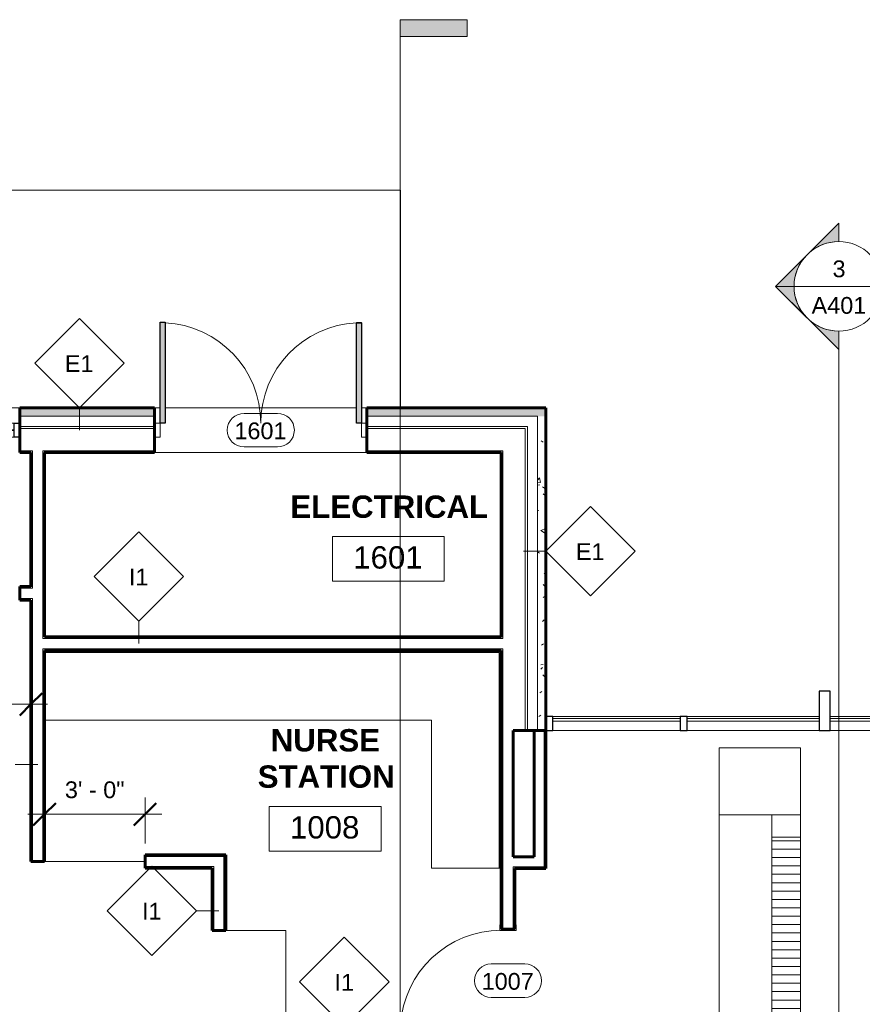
# Model space of a CAD drawing. Header units: inches. Extents: x -1969 to 2015, y -1363 to 1657.
# Tile 26 of 32: x 357 to 659, y 107 to 459. Entities that reach past the tile are written whole.
import ezdxf

# ---------------------------------------------------------------- set-up
doc = ezdxf.new("R2010")
doc.units = ezdxf.units.IN
doc.header["$MEASUREMENT"] = 0
for name, color, linetype, lineweight in [('A-ANNO-DIMS', 211, 'Continuous', 9), ('A-ANNO-DIMS-64', 211, 'Continuous', 9), ('A-AREA', 32, 'Continuous', 9), ('A-AREA-IDEN', 2, 'Continuous', 9), ('A-DETL-GENF', 92, 'Continuous', 9), ('A-DOOR', 31, 'Continuous', 18), ('A-DOOR-FRAM', 31, 'Continuous', 30), ('A-DOOR-IDEN', 31, 'Continuous', 9), ('A-GLAZ-CURT', 52, 'Continuous', 9), ('A-GLAZ-CWMG', 51, 'Continuous', 9), ('A-WALL', 113, 'Continuous', 18), ('A-WALL-IDEN', 211, 'Continuous', 9), ('A-WALL-PATT', 111, 'Continuous', 60), ('G-ANNO-SYMB', 111, 'Continuous', 9), ('I-WALL', 2, 'Continuous', 18), ('Q-CASE', 31, 'Continuous', 9), ('S-FNDN', 32, 'Continuous', 18)]:
    doc.layers.add(name, color=color, linetype=linetype, lineweight=lineweight)
doc.styles.add('Arial', font='arial.ttf', dxfattribs={"height": 6})
doc.styles.add('Arial_1', font='arial.ttf', dxfattribs={"height": 8})
doc.styles.add('Arial_B', font='arialbd.ttf', dxfattribs={"height": 8})
doc.dimstyles.new('Linear_-_3_32__Arial', dxfattribs={"dimscale": 12, "dimtxt": 6.121556, "dimasz": 0.666667, "dimexe": 0.5, "dimexo": 0.333333, "dimgap": 0.333333, "dimtad": 1, "dimdec": 3, "dimrnd": 0.125, "dimzin": 3, "dimdsep": 46, "dimlunit": 4, "dimtxsty": 'Arial', "dimblk1": 'OBLIQUE', "dimblk2": 'OBLIQUE', "dimsah": 1, "dimcen": 0.09, "dimdle": 0.5, "dimazin": 0, "dimtfac": 1, "dimtdec": 4, "dimtix": 1, "dimtmove": 0, "dimatfit": 3, "dimfxl": 1, "dimtvp": 1, "dimtfill": 1, "dimfrac": 2, "dimtolj": 1, "dimtzin": 0, "dimarcsym": 2})
pattern_1 = [(50, (0, 0), (18.36206, -1.60683), [1.92, -21.12]), (355, (0, 0), (-3.55226, 19.2559), [1.536, -16.896]), (100.451, (1.53, -0.134), (14.8102, 17.6493), [1.632, -17.949]), (46.184, (0, 5.12), (27.32125, -4.2376), [2.88, -31.68]), (96.636, (2.277, 4.767), (23.9275, 24.9372), [2.448, -26.924]), (351.184, (0, 5.12), (23.9276, 24.9374), [2.304, -25.344]), (21, (2.56, 3.84), (15.2808, -10.30746), [1.92, -21.12]), (326, (2.56, 3.84), (6.22856, 18.56374), [1.536, -16.896]), (71.451, (3.833, 2.981), (21.50985, 8.2563), [1.632, -17.949]), (37.5, (0, 0), (0.311095, 8.522537), [0.845, -15.846, 0.845, -16.307, -16.96]), (37.5, (0, 0), (0.311095, 8.522537), [-33.843, 0.845, -16.115]), (7.5, (0, 0), (6.73464, 10.09743), [0.845, -8.934, 0.845, -15.462, -6.464]), (7.5, (0, 0), (6.73464, 10.09743), [-26.086, 0.845, -5.619]), (327.5, (-5.709, 0), (13.66611, -0.57719), [0.845, -5.555, 0.845, -19.123, -26.496]), (327.5, (-5.709, 0), (13.66611, -0.57719), [-26.368, 0.845, -25.651]), (317.5, (-8.269, 0), (14.92985, 2.56286), [0.845, -7.475, 0.845, -12.416, -18.816]), (317.5, (-8.269, 0), (14.92985, 2.56286), [-21.581, 0.845, -17.971])]
pattern_2 = [(0, (0, 0), (20.48, 5.12), [0.845, -14.515, 0.845, -14.515, -81.92]), (0, (0, 0), (20.48, 5.12), [-30.72, 0.845, -29.875, 0.845, -14.515, -35.84]), (0, (0, 0), (20.48, 5.12), [-76.8, 0.845, -9.395, 0.845, -24.755]), (120, (7.68, 2.56), (-14.67405, 15.1762), [0.845, -14.515, 0.845, -14.515, -81.92]), (120, (7.68, 2.56), (-14.67405, 15.1762), [-30.72, 0.845, -29.875, 0.845, -14.515, -35.84]), (120, (7.68, 2.56), (-14.67405, 15.1762), [-76.8, 0.845, -9.395, 0.845, -24.755]), (240, (10.24, 12.8), (-5.80595, -20.2962), [0.845, -14.515, 0.845, -14.515, -81.92]), (240, (10.24, 12.8), (-5.80595, -20.2962), [-30.72, 0.845, -29.875, 0.845, -14.515, -35.84]), (240, (10.24, 12.8), (-5.80595, -20.2962), [-76.8, 0.845, -9.395, 0.845, -24.755])]

# ---------------------------------------------------------------- blocks, each defined once
blk = doc.blocks.new('Single-Flush-w-Metal-Frame - 36_ x 84_-597284-GROUND FLOOR')
at = {"layer": 'A-DOOR'}
for p, q in [((-20, 2.94), (-18, 2.94)), ((-20, 2.44), (-20, 2.94)), ((-18.5, 2.44), (-20, 2.44)), ((-18.5, -2.44), (-18.5, 2.44)), ((-18, 2.94), (-18, -2.94)), ((18, -2.94), (18, 2.94)), ((18, 2.94), (20, 2.94)), ((18.5, 2.44), (18.5, -2.44)), ((20, 2.44), (18.5, 2.44)), ((20, 2.94), (20, 2.44)), ((-20, -2.44), (-18.5, -2.44)), ((-20, -2.94), (-20, -2.44)), ((-18, -2.94), (-20, -2.94)), ((20, -2.94), (18, -2.94)), ((18.5, -2.44), (20, -2.44)), ((20, -2.44), (20, -2.94))]:
    blk.add_line(p, q, dxfattribs=at)
at = {"layer": 'A-DOOR', "lineweight": 30}
for p, q in [((16, -2.44), (16, -38.45)), ((18, -2.44), (16, -2.44)), ((18, -2.44), (18, -38.45)), ((18, -38.45), (16, -38.45))]:
    blk.add_line(p, q, dxfattribs=at)
at = {"layer": 'A-DOOR', "lineweight": 9}
blk.add_arc((18, -2.44), 36.07, 180, 266.8211, dxfattribs=at)
blk = doc.blocks.new('Door Single w Side Light - 36_x84_-440171-GROUND FLOOR')
at = {"layer": 'A-DETL-GENF'}
for p, q in [((16.25, -2.5), (18, -2.5)), ((16.25, -38.5), (16.25, -2.5)), ((18, -2.5), (18, -38.5)), ((18, -38.5), (16.25, -38.5))]:
    blk.add_line(p, q, dxfattribs=at)
at = {"layer": 'A-DOOR'}
for p, q in [((-32, -0.125), (-32, 0.125)), ((-32, 0.125), (-20, 0.125)), ((-20, 0.125), (-20, -0.125)), ((-20, -0.125), (-32, -0.125))]:
    blk.add_line(p, q, dxfattribs=at)
at = {"layer": 'A-DOOR', "lineweight": 9}
blk.add_arc((18, -2.5), 36, 180, 267.21369, dxfattribs=at)
at = {"layer": 'A-DOOR-FRAM'}
for p, q in [((-34, -2.5), (-34, 2.5)), ((-34, 2.5), (-32, 2.5)), ((-32, 2.5), (-32, -2.5)), ((-20, -2.5), (-20, 2.5)), ((-20, 2.5), (-18, 2.5)), ((-18, 2.5), (-18, -2.5)), ((18, -2.5), (18, 2.5)), ((18, 2.5), (20, 2.5)), ((20, 2.5), (20, -2.5)), ((-32, -2.5), (-34, -2.5)), ((-18, -2.5), (-20, -2.5)), ((20, -2.5), (18, -2.5))]:
    blk.add_line(p, q, dxfattribs=at)
at = {"layer": 'A-DOOR-FRAM', "lineweight": 9}
for p, q in [((-20, 2.5), (-32, 2.5)), ((-32, -2.5), (-20, -2.5))]:
    blk.add_line(p, q, dxfattribs=at)
blk = doc.blocks.new('DoubleDoor-w-Frame - 36_x36_x84_ - Flush-764678-GROUND FLOOR')
at = {"layer": 'A-DETL-GENF', "lineweight": 18}
for points in [[(-34.25, 2.5), (-34.25, 38.5), (-36, 38.5), (-36, 2.5)], [(36, 2.5), (36, 38.5), (34.25, 38.5), (34.25, 2.5)]]:
    blk.add_hatch(color=256, dxfattribs=at).paths.add_polyline_path(points)
at = {"layer": 'A-DETL-GENF'}
for p, q in [((-36, 38.5), (-34.25, 38.5)), ((-36, 2.5), (-36, 38.5)), ((-36, 38.5), (-36, 2.5)), ((-34.25, 38.5), (-36, 38.5)), ((-34.25, 38.5), (-34.25, 2.5)), ((-34.25, 2.5), (-34.25, 38.5)), ((36, 38.5), (34.25, 38.5)), ((34.25, 38.5), (34.25, 2.5)), ((34.25, 38.5), (34.25, 2.5)), ((36, 38.5), (34.25, 38.5)), ((36, 2.5), (36, 38.5)), ((36, 2.5), (36, 38.5)), ((-34.25, 2.5), (-36, 2.5)), ((-36, 2.5), (-34.25, 2.5)), ((34.25, 2.5), (36, 2.5)), ((34.25, 2.5), (36, 2.5))]:
    blk.add_line(p, q, dxfattribs=at)
at = {"layer": 'A-DOOR', "lineweight": 30}
for p, q in [((-36, 2.5), (-36, 38.69)), ((-36, 38.69), (-34.25, 38.69)), ((-34.25, 38.69), (-34.25, 2.5)), ((34.25, 2.5), (34.25, 38.46)), ((34.25, 38.46), (36, 38.46)), ((36, 38.46), (36, 2.5)), ((-34.25, 2.5), (-36, 2.5)), ((36, 2.5), (34.25, 2.5))]:
    blk.add_line(p, q, dxfattribs=at)
at = {"layer": 'A-DOOR'}
for p, q in [((-36, 2.5), (-38, 2.5)), ((-38, 2.5), (-38, -2.5)), ((-36, -2.5), (-36, 2.5)), ((38, 2.5), (36, 2.5)), ((36, 2.5), (36, -2.5)), ((38, -2.5), (38, 2.5)), ((-38, -2.5), (-36, -2.5)), ((36, -2.5), (38, -2.5))]:
    blk.add_line(p, q, dxfattribs=at)
for centre, start, end in [((-36, 2.5), 360, 87.2137), ((36, 2.5), 92.7863, 180)]:
    blk.add_arc(centre, 36, start, end, dxfattribs=at)
blk = doc.blocks.new('Counter Top-L Shaped - 24_ Depth-445048-GROUND FLOOR')
at = {"layer": 'Q-CASE'}
for p, q in [((30.74, -25), (30.74, 0)), ((-46.51, -163.5), (-46.51, -0.75)), ((-46.51, -0.75), (30.74, -0.75)), ((-22.26, -163.5), (-22.26, -25)), ((-22.26, -25), (30.74, -25))]:
    blk.add_line(p, q, dxfattribs=at)
blk = doc.blocks.new('System Panel - Glazed-540335-GROUND FLOOR')
at = {"layer": 'A-GLAZ-CURT', "lineweight": 18}
for p, q in [((22.75, 1.75), (-22.75, 1.75)), ((-22.75, 1.75), (-22.75, 0.75)), ((-22.75, 0.75), (22.75, 0.75)), ((22.75, 0.75), (22.75, 1.75))]:
    blk.add_line(p, q, dxfattribs=at)
blk = doc.blocks.new('System Panel - Glazed-540150-GROUND FLOOR')
at = {"layer": 'A-GLAZ-CURT', "lineweight": 18}
for p, q in [((23.625, 1.75), (-23.625, 1.75)), ((-23.625, 1.75), (-23.625, 0.75)), ((-23.625, 0.75), (23.625, 0.75)), ((23.625, 0.75), (23.625, 1.75))]:
    blk.add_line(p, q, dxfattribs=at)
blk = doc.blocks.new('Rectangular Mullion - 2_5_ x 5_ rectangular-540332-GROUND FLOOR')
at = {"layer": 'A-GLAZ-CWMG'}
for p, q in [((593.54, 209.66), (548.04, 209.66)), ((593.54, 204.66), (548.04, 204.66))]:
    blk.add_line(p, q, dxfattribs=at)
blk = doc.blocks.new('Rectangular Mullion - 2_5_ x 5_ rectangular-540205-GROUND FLOOR')
at = {"layer": 'A-GLAZ-CWMG'}
for p, q in [((540.54, -297.84), (540.54, -345.09)), ((545.54, -297.84), (545.54, -345.09))]:
    blk.add_line(p, q, dxfattribs=at)
blk = doc.blocks.new('Rectangular Mullion - 2_5_ x 5_ rectangular-540256-GROUND FLOOR')
at = {"layer": 'A-GLAZ-CWMG'}
for p, q in [((694.54, 209.66), (647.29, 209.66)), ((694.54, 204.66), (647.29, 204.66))]:
    blk.add_line(p, q, dxfattribs=at)
blk = doc.blocks.new('Rectangular Mullion - 2_5_ x 5_ rectangular-530517-GROUND FLOOR')
at = {"layer": 'A-GLAZ-CWMG', "lineweight": 30}
for p, q in [((0, 2.5), (-2.5, 2.5)), ((-2.5, 2.5), (-2.5, -2.5)), ((0, -2.5), (0, 2.5)), ((-2.5, -2.5), (0, -2.5))]:
    blk.add_line(p, q, dxfattribs=at)
blk = doc.blocks.new('Rectangular Mullion - 2_5_ x 5_ rectangular-538496-GROUND FLOOR')
at = {"layer": 'A-GLAZ-CWMG', "lineweight": 30}
for p, q in [((-1.25, 2.5), (1.25, 2.5)), ((-1.25, -2.5), (-1.25, 2.5)), ((1.25, 2.5), (1.25, -2.5)), ((1.25, -2.5), (-1.25, -2.5))]:
    blk.add_line(p, q, dxfattribs=at)
blk = doc.blocks.new('Rectangular Mullion - 4_ x 14_ rectangular-540206-GROUND FLOOR')
at = {"layer": 'A-GLAZ-CWMG', "lineweight": 30}
for p, q in [((-2, 2.5), (2, 2.5)), ((-2, -11.5), (-2, 2.5)), ((2, 2.5), (2, -11.5)), ((2, -11.5), (-2, -11.5))]:
    blk.add_line(p, q, dxfattribs=at)
blk = doc.blocks.new('Reception Counter - 24_ Depth-563696-GROUND FLOOR')
at = {"layer": 'Q-CASE'}
h = blk.add_hatch(dxfattribs=at)
h.set_pattern_fill('FP_14', color=256, style=0, pattern_type=2)
h.set_pattern_definition([(0, (-47.262, -69.125), (0, 3), [])])
h.paths.add_polyline_path([(-51.26, 0), (-51.26, -138.25), (-41.01, -138.25), (-41.01, 0)])
for p, q in [((-51.26, -138.25), (-51.26, 0)), ((-41.01, -146.25), (-41.01, 0)), ((-41.01, -138.25), (-41.01, 0)), ((29.74, -25), (29.74, 0)), ((-22.26, -170.25), (-22.26, -25)), ((-22.26, -25), (29.74, -25)), ((-51.26, -138.25), (-51.26, -170.25)), ((-41.01, -138.25), (-51.26, -138.25)), ((-22.26, -146.25), (-51.26, -146.25)), ((-51.26, -170.25), (-22.26, -170.25))]:
    blk.add_line(p, q, dxfattribs=at)
blk = doc.blocks.new('Room Tag - Room Tag-84095-GROUND FLOOR')
at = {"layer": 'A-AREA-IDEN'}
for p, q in [((-0.3125, -0.0625), (-0.3125, -0.3125)), ((-0.3125, -0.0625), (0.3125, -0.0625)), ((0.3125, -0.0625), (0.3125, -0.3125)), ((-0.3125, -0.3125), (0.3125, -0.3125))]:
    blk.add_line(p, q, dxfattribs=at)
blk = doc.blocks.new('DIMBLOCK18-GROUND FLOOR')
at = {"layer": 'A-ANNO-DIMS-64', "lineweight": 50}
for p, q in [((301.16, 214.02), (305.16, 218.02)), ((361.16, 214.02), (365.16, 218.02)), ((301.16, 214.02), (297.16, 210.02)), ((361.16, 214.02), (357.16, 210.02))]:
    blk.add_line(p, q, dxfattribs=at)
at = {"layer": 'A-ANNO-DIMS-64'}
for p, q in [((301.16, 215.68), (301.16, 208.02)), ((301.16, 214.02), (301.16, 215.68)), ((361.16, 215.68), (361.16, 208.02)), ((361.16, 214.02), (361.16, 215.68)), ((295.16, 214.02), (367.16, 214.02))]:
    blk.add_line(p, q, dxfattribs=at)
at = {"layer": 'A-ANNO-DIMS-64', "color": 0, "insert": (320.47, 225.81), "char_height": 6, "width": 25.654, "attachment_point": 1, "line_spacing_factor": 0.941778, "style": 'Arial', "bg_fill": 3, "box_fill_scale": 1.25, "bg_fill_color": 256, "bg_fill_true_color": 13158600, "bg_fill_transparency": 0}
blk.add_mtext('5\' - 0"', dxfattribs=at)
blk = doc.blocks.new('_Oblique')
at = {"color": 0, "linetype": 'ByBlock', "lineweight": -2}
blk.add_line((-0.5, -0.5), (0.5, 0.5), dxfattribs=at)
blk = doc.blocks.new('DIMBLOCK19-GROUND FLOOR')
at = {"layer": 'A-ANNO-DIMS-64'}
for p, q in [((402.04, 164.16), (402.04, 180.62)), ((360.04, 174.62), (408.04, 174.62)), ((366.04, 176.27), (366.04, 168.62)), ((366.04, 174.62), (366.04, 176.27)), ((402.04, 174.62), (402.04, 164.16))]:
    blk.add_line(p, q, dxfattribs=at)
at = {"layer": 'A-ANNO-DIMS-64', "lineweight": 50}
for p, q in [((366.04, 174.62), (370.04, 178.62)), ((402.04, 174.62), (406.04, 178.62)), ((366.04, 174.62), (362.04, 170.62)), ((402.04, 174.62), (398.04, 170.62))]:
    blk.add_line(p, q, dxfattribs=at)
at = {"layer": 'A-ANNO-DIMS-64', "color": 0, "insert": (373.35, 186.41), "char_height": 6, "width": 25.654, "attachment_point": 1, "line_spacing_factor": 0.941778, "style": 'Arial', "bg_fill": 3, "box_fill_scale": 1.25, "bg_fill_color": 256, "bg_fill_true_color": 13158600, "bg_fill_transparency": 0}
blk.add_mtext('3\' - 0"', dxfattribs=at)
blk = doc.blocks.new('Section - Section Head - Filled-22785-GROUND FLOOR')
at = {"layer": 'G-ANNO-SYMB'}
h = blk.add_hatch(color=256, dxfattribs=at)
edge = h.paths.add_edge_path()
edge.add_line((-0.4268, 0.1768), (-0.25, 0.3536))
edge.add_line((-0.25, 0.3536), (-0.25, 0.25))
edge.add_arc((-0.25, 0), 0.25, 90, 135)
h = blk.add_hatch(color=256, dxfattribs=at)
edge = h.paths.add_edge_path()
edge.add_arc((-0.25, 0), 0.25, 45, 90)
edge.add_line((-0.25, 0.25), (-0.25, 0.3536))
edge.add_line((-0.25, 0.3536), (-0.0732, 0.1768))
h = blk.add_hatch(color=256, dxfattribs=at)
edge = h.paths.add_edge_path()
edge.add_arc((-0.25, 0), 0.2503, 137.9216, 180)
edge.add_line((-0.5003, 0), (-0.6036, 0))
edge.add_line((-0.6036, 0), (-0.4358, 0.1678))
h = blk.add_hatch(color=256, dxfattribs=at)
edge = h.paths.add_edge_path()
edge.add_line((-0.0642, 0.1678), (0.1036, 0))
edge.add_line((0.1036, 0), (0.0003, 0))
edge.add_arc((-0.25, 0), 0.2503, 0, 42.0784)
for p, q in [((-0.25, 0.3536), (-0.6036, 0)), ((-0.25, 0.3536), (-0.4268, 0.1768)), ((-0.25, 0.3536), (0.1036, 0)), ((-0.25, 0.25), (-0.25, 0.3536)), ((-0.0732, 0.1768), (-0.25, 0.3536)), ((-0.25, 0.3536), (-0.25, 0.25)), ((-0.4358, 0.1678), (-0.6036, 0)), ((0.1036, 0), (-0.0642, 0.1678)), ((-0.6036, 0), (-0.5003, 0)), ((0.0003, 0), (0.1036, 0)), ((-0.5, 0), (-0.6036, 0)), ((0, 0), (0.1036, 0))]:
    blk.add_line(p, q, dxfattribs=at)
for radius, start, end in [(0.25, 360, 180), (0.25, 90, 135), (0.25, 45, 90), (0.2503, 137.9216, 180), (0.2503, 0, 42.0784), (0.25, 180, 360)]:
    blk.add_arc((-0.25, 0), radius, start, end, dxfattribs=at)
blk = doc.blocks.new('Section - 3_32_ x 3_8_-54337-GROUND FLOOR')
at = {"layer": 'G-ANNO-SYMB'}
blk.add_hatch(color=256, dxfattribs=at).paths.add_polyline_path([(0, 0.375), (0, 0), (-0.09375, 0), (-0.09375, 0.375)])
for p, q in [((0, 0.375), (-0.09375, 0.375)), ((-0.09375, 0.375), (-0.09375, 0)), ((0, 0), (0, 0.375)), ((-0.09375, 0), (0, 0))]:
    blk.add_line(p, q, dxfattribs=at)
blk = doc.blocks.new('Door Tag - Door Tag-41184-GROUND FLOOR')
at = {"layer": 'A-DOOR-IDEN'}
for p, q in [((-0.09375, 0.09375), (0.09375, 0.09375)), ((-0.09375, -0.09375), (0.09375, -0.09375))]:
    blk.add_line(p, q, dxfattribs=at)
for centre, start, end in [((-0.09375, 0), 90, 270), ((0.09375, 0), 270, 90)]:
    blk.add_arc(centre, 0.09375, start, end, dxfattribs=at)
blk = doc.blocks.new('Wall Tag - 1_2_-62628-GROUND FLOOR')
at = {"layer": 'A-WALL-IDEN'}
for p, q in [((-0.25, 0), (0, 0.25)), ((0, 0.25), (0.25, 0)), ((-0.25, 0), (0, -0.25)), ((0, -0.25), (0.25, 0))]:
    blk.add_line(p, q, dxfattribs=at)

msp = doc.modelspace()

# ---------------------------------------------------------------- hatches: boundary and pattern name
at = {"layer": 'A-WALL-PATT', "lineweight": 9}
h = msp.add_hatch(dxfattribs=at)
h.set_pattern_fill('FP_2', color=256, style=0, pattern_type=2)
h.set_pattern_definition(pattern_1)
h.paths.add_polyline_path([(405.4751, 317.1642), (405.4751, 320.1642), (357.1626, 320.1642), (357.1626, 317.1642), (365.7278, 317.1642)])
h.paths.add_polyline_path([(545.5376, 317.1642), (545.5376, 320.1642), (481.4751, 320.1642), (481.4751, 317.1642), (542.5376, 317.1642)])
h.paths.add_polyline_path([(303.1626, 317.1642), (303.1626, 320.1642), (-290.5874, 320.1642), (-290.5874, 317.1642), (297.2528, 317.1642)])
h = msp.add_hatch(dxfattribs=at)
h.set_pattern_fill('FP_2', color=256, style=0, pattern_type=2)
h.set_pattern_definition(pattern_1)
h.paths.add_polyline_path([(545.5376, 204.6642), (545.5376, 317.1642), (542.5376, 317.1642), (542.5376, 204.6642)])
h = msp.add_hatch(dxfattribs=at)
h.set_pattern_fill('FP_1', color=256, style=0, pattern_type=2)
h.set_pattern_definition(pattern_2)
h.paths.add_polyline_path([(361.1626, 304.1642), (361.7876, 304.1642), (361.7876, 304.7892), (357.1626, 304.7892), (357.1626, 304.1642)])
h.paths.add_polyline_path([(296.2876, 304.1642), (296.9126, 304.1642), (296.9126, 304.7892), (206.2876, 304.7892), (206.2876, 304.1642), (272.2876, 304.1642)])
h.paths.add_polyline_path([(301.1626, 304.1642), (303.1626, 304.1642), (303.1626, 304.7892), (301.1626, 304.7892)])
h.paths.add_polyline_path([(481.4751, 304.1642), (530.1626, 304.1642), (530.1626, 304.7892), (481.4751, 304.7892)])
h.paths.add_polyline_path([(405.4751, 304.1642), (405.4751, 304.7892), (366.0376, 304.7892), (366.0376, 304.1642)])
h.paths.add_polyline_path([(77.1626, 304.1642), (77.1626, 304.7892), (-43.4624, 304.7892), (-43.4624, 304.1642), (76.5376, 304.1642)])
h.paths.add_polyline_path([(201.4126, 304.1642), (202.0376, 304.1642), (202.0376, 304.7892), (81.4126, 304.7892), (81.4126, 304.1642), (160.3028, 304.1642)])
h.paths.add_polyline_path([(-47.7124, 304.1642), (-47.7124, 304.7892), (-168.3374, 304.7892), (-168.3374, 304.1642), (-48.3374, 304.1642)])
h.paths.add_polyline_path([(-173.2124, 304.1642), (-172.5874, 304.1642), (-172.5874, 304.7892), (-294.7124, 304.7892), (-294.7124, 304.1642), (-250.5472, 304.1642)])
h = msp.add_hatch(dxfattribs=at)
h.set_pattern_fill('FP_1', color=256, style=0, pattern_type=2)
h.set_pattern_definition(pattern_2)
h.paths.add_polyline_path([(361.7876, 157.7267), (361.7876, 251.9142), (361.1626, 251.9142), (361.1626, 157.7267)])
h.paths.add_polyline_path([(361.1626, 256.1642), (361.7876, 256.1642), (361.7876, 304.1642), (361.1626, 304.1642), (361.1626, 302.9008)])
h = msp.add_hatch(dxfattribs=at)
h.set_pattern_fill('FP_1', color=256, style=0, pattern_type=2)
h.set_pattern_definition(pattern_2)
h.paths.add_polyline_path([(365.7278, 157.7267), (366.0376, 157.7267), (366.0376, 233.9142), (365.4126, 233.9142), (365.4126, 157.7267)])
h.paths.add_polyline_path([(366.0376, 237.5392), (366.0376, 304.7892), (365.4126, 304.7892), (365.4126, 237.5392), (365.7278, 237.5392)])
h = msp.add_hatch(dxfattribs=at)
h.set_pattern_fill('FP_1', color=256, style=0, pattern_type=2)
h.set_pattern_definition(pattern_2)
h.paths.add_polyline_path([(530.1626, 204.6642), (530.1626, 233.9142), (529.5376, 233.9142), (529.5376, 204.6642)])
h.paths.add_polyline_path([(530.1626, 238.1642), (530.1626, 304.1642), (529.5376, 304.1642), (529.5376, 238.1642)])
h = msp.add_hatch(dxfattribs=at)
h.set_pattern_fill('FP_1', color=256, style=0, pattern_type=2)
h.set_pattern_definition(pattern_2)
h.paths.add_polyline_path([(301.1626, 251.2892), (303.1626, 251.2892), (303.1626, 251.9142), (301.1626, 251.9142)])
h.paths.add_polyline_path([(361.1626, 251.2892), (361.1626, 251.9142), (357.1626, 251.9142), (357.1626, 251.2892)])
h = msp.add_hatch(dxfattribs=at)
h.set_pattern_fill('FP_1', color=256, style=0, pattern_type=2)
h.set_pattern_definition(pattern_2)
h.paths.add_polyline_path([(530.1626, 237.5392), (530.1626, 238.1642), (366.0376, 238.1642), (366.0376, 237.5392), (529.5376, 237.5392)])
h = msp.add_hatch(dxfattribs=at)
h.set_pattern_fill('FP_1', color=256, style=0, pattern_type=2)
h.set_pattern_definition(pattern_2)
h.paths.add_polyline_path([(366.0376, 233.2892), (529.5376, 233.2892), (529.5376, 233.9142), (366.0376, 233.9142)])
h = msp.add_hatch(dxfattribs=at)
h.set_pattern_fill('FP_1', color=256, style=0, pattern_type=2)
h.set_pattern_definition(pattern_2)
h.paths.add_polyline_path([(530.1626, 155.7892), (530.1626, 204.6642), (529.5376, 204.6642), (529.5376, 155.7892)])
h = msp.add_hatch(dxfattribs=at)
h.set_pattern_fill('FP_1', color=256, style=0, pattern_type=2)
h.set_pattern_definition(pattern_2)
h.paths.add_polyline_path([(430.9126, 159.5392), (430.9126, 160.1642), (402.0376, 160.1642), (402.0376, 159.5392), (430.2876, 159.5392)])
h = msp.add_hatch(dxfattribs=at)
h.set_pattern_fill('FP_1', color=256, style=0, pattern_type=2)
h.set_pattern_definition(pattern_2)
h.paths.add_polyline_path([(430.9126, 133.0392), (430.9126, 159.5392), (430.2876, 159.5392), (430.2876, 133.0392)])

# ---------------------------------------------------------------- linework, layer by layer
at = {"layer": 'A-AREA'}
for p, q in [((402.0376, 157.7267), (366.0376, 157.7267)), ((430.9126, 133.0392), (452.4751, 133.0392)), ((452.4751, 133.0392), (452.4751, 93.0392))]:
    msp.add_line(p, q, dxfattribs=at)
at = {"layer": 'A-WALL', "lineweight": 60}
for p, q in [((405.4751, 320.1642), (357.1626, 320.1642)), ((357.1626, 320.1642), (357.1626, 304.1642)), ((405.4751, 304.1642), (405.4751, 320.1642)), ((545.5376, 320.1642), (481.4751, 320.1642)), ((481.4751, 320.1642), (481.4751, 304.1642)), ((545.5376, 204.6642), (545.5376, 320.1642)), ((357.1626, 304.1642), (361.1626, 304.1642)), ((366.0376, 304.1642), (405.4751, 304.1642)), ((481.4751, 304.1642), (529.5376, 304.1642)), ((529.5376, 304.1642), (529.5376, 238.1642)), ((529.5376, 233.2892), (529.5376, 204.6642)), ((533.7876, 204.6642), (541.2876, 204.6642))]:
    msp.add_line(p, q, dxfattribs=at)
at = {"layer": 'A-WALL'}
for p, q in [((357.1626, 317.1642), (405.4751, 317.1642)), ((481.4751, 317.1642), (542.5376, 317.1642)), ((542.5376, 317.1642), (542.5376, 204.6642)), ((357.1626, 313.5392), (405.4751, 313.5392)), ((357.1626, 312.7892), (405.4751, 312.7892)), ((481.4751, 313.5392), (538.9126, 313.5392)), ((481.4751, 312.7892), (538.1626, 312.7892)), ((538.1626, 312.7892), (538.1626, 204.6642)), ((538.9126, 313.5392), (538.9126, 204.6642)), ((357.1626, 304.7892), (361.7876, 304.7892)), ((361.7876, 304.7892), (361.7876, 255.5392)), ((365.4126, 304.7892), (405.4751, 304.7892)), ((365.4126, 237.5392), (365.4126, 304.7892)), ((366.0376, 304.1642), (366.0376, 304.7892)), ((481.4751, 304.1642), (405.4751, 304.1642)), ((481.4751, 304.7892), (530.1626, 304.7892)), ((530.1626, 304.7892), (530.1626, 237.5392)), ((361.7876, 255.5392), (357.1626, 255.5392)), ((361.7876, 256.1642), (361.1626, 256.1642)), ((361.7876, 251.9142), (357.1626, 251.9142)), ((361.7876, 157.7267), (361.7876, 251.9142)), ((530.1626, 237.5392), (365.4126, 237.5392)), ((529.5376, 238.1642), (530.1626, 238.1642)), ((365.4126, 157.7267), (365.4126, 233.9142)), ((530.1626, 233.9142), (365.4126, 233.9142)), ((530.1626, 233.9142), (530.1626, 133.5392)), ((544.9126, 155.7892), (544.9126, 204.6642)), ((430.2876, 159.5392), (402.0376, 159.5392)), ((430.2876, 159.5392), (430.2876, 133.0392)), ((426.6626, 155.9142), (402.0376, 155.9142)), ((426.6626, 155.9142), (426.6626, 133.0392)), ((529.5376, 155.7892), (530.1626, 155.7892)), ((530.1626, 155.1642), (529.5376, 155.1642)), ((533.7876, 155.7892), (533.7876, 133.5392)), ((533.7876, 155.7892), (544.9126, 155.7892)), ((534.4126, 155.1642), (534.4126, 155.7892))]:
    msp.add_line(p, q, dxfattribs=at)
at = {"layer": 'A-WALL-IDEN'}
for p, q in [((378.5808, 312.1642), (378.5808, 320.1642)), ((537.5376, 268.8467), (545.5376, 268.8467)), ((399.7672, 235.7267), (399.7672, 243.7267)), ((363.6001, 192.5136), (355.6001, 192.5136)), ((428.4751, 140.1052), (420.4751, 140.1052))]:
    msp.add_line(p, q, dxfattribs=at)
at = {"layer": 'G-ANNO-SYMB'}
for p, q in [((493.3501, -744.1945), (493.3501, 453.1484)), ((634.3466, 363.6699), (666.3466, 363.6699)), ((650.3466, 347.6699), (650.3466, -767.3678))]:
    msp.add_line(p, q, dxfattribs=at)
at = {"layer": 'I-WALL', "lineweight": 60}
for p, q in [((361.1626, 304.1642), (361.1626, 256.1642)), ((366.0376, 238.1642), (366.0376, 304.1642)), ((361.1626, 256.1642), (357.1626, 256.1642)), ((357.1626, 256.1642), (357.1626, 251.2892)), ((357.1626, 251.2892), (361.1626, 251.2892)), ((361.1626, 251.2892), (361.1626, 157.7267)), ((529.5376, 238.1642), (366.0376, 238.1642)), ((366.0376, 157.7267), (366.0376, 233.2892)), ((366.0376, 233.2892), (529.5376, 233.2892)), ((529.5376, 204.6642), (529.5376, 133.5392)), ((533.7876, 159.4142), (533.7876, 204.6642)), ((541.2876, 204.6642), (541.2876, 159.4142)), ((545.5376, 204.6642), (541.2876, 204.6642)), ((545.5376, 155.1642), (545.5376, 204.6642)), ((430.9126, 160.1642), (402.0376, 160.1642)), ((402.0376, 160.1642), (402.0376, 155.2892)), ((430.9126, 133.0392), (430.9126, 160.1642)), ((541.2876, 159.4142), (533.7876, 159.4142)), ((361.1626, 157.7267), (366.0376, 157.7267)), ((402.0376, 155.2892), (426.0376, 155.2892)), ((426.0376, 155.2892), (426.0376, 133.0392)), ((534.4126, 133.5392), (534.4126, 155.1642)), ((534.4126, 155.1642), (545.5376, 155.1642)), ((426.0376, 133.0392), (430.9126, 133.0392)), ((529.5376, 133.5392), (534.4126, 133.5392))]:
    msp.add_line(p, q, dxfattribs=at)
at = {"layer": 'S-FNDN'}
for p, q in [((493.4751, 398.1642), (299.2876, 398.1642)), ((493.4751, 320.1642), (493.4751, 398.1642)), ((303.1626, 320.1642), (357.1626, 320.1642)), ((405.4751, 320.1642), (407.4751, 320.1642)), ((409.2251, 320.1642), (477.7251, 320.1642)), ((479.4751, 320.1642), (481.4751, 320.1642))]:
    msp.add_line(p, q, dxfattribs=at)

# ---------------------------------------------------------------- block references
at = {"layer": 'A-AREA-IDEN', "xscale": 63.99999999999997, "yscale": 63.99999999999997, "zscale": 63.99999999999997}
for p in [(489.1421, 278.0613), (466.5177, 181.4045)]:
    msp.add_blockref('Room Tag - Room Tag-84095-GROUND FLOOR', p, dxfattribs=at)
at = {"layer": 'A-DOOR'}
for name, p, rotation in [('Door Single w Side Light - 36_x84_-440171-GROUND FLOOR', (323.1626, 312.1642), 180), ('Single-Flush-w-Metal-Frame - 36_ x 84_-597284-GROUND FLOOR', (531.9751, 115.0392), 269.9999999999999)]:
    msp.add_blockref(name, p, dxfattribs=dict(at, rotation=rotation))
msp.add_blockref('DoubleDoor-w-Frame - 36_x36_x84_ - Flush-764678-GROUND FLOOR', (443.4751, 312.1642), dxfattribs=at)
at = {"layer": 'A-DOOR-IDEN', "xscale": 63.99999999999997, "yscale": 63.99999999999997, "zscale": 63.99999999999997}
for p in [(443.4751, 312.1642), (531.9751, 115.0392)]:
    msp.add_blockref('Door Tag - Door Tag-41184-GROUND FLOOR', p, dxfattribs=at)
at = {"layer": 'A-GLAZ-CURT'}
for name, p in [('System Panel - Glazed-540335-GROUND FLOOR', (570.7876, 207.1642)), ('System Panel - Glazed-540150-GROUND FLOOR', (619.6626, 207.1642)), ('System Panel - Glazed-540150-GROUND FLOOR', (670.9126, 207.1642))]:
    msp.add_blockref(name, p, dxfattribs=at)
at = {"layer": 'A-GLAZ-CWMG', "extrusion": (0, 0, -1), "rotation": 180}
for name, p in [('Rectangular Mullion - 4_ x 14_ rectangular-540206-GROUND FLOOR', (-645.2876, 207.1642)), ('Rectangular Mullion - 2_5_ x 5_ rectangular-538496-GROUND FLOOR', (-594.7876, 207.1642))]:
    msp.add_blockref(name, p, dxfattribs=at)
at = {"layer": 'A-GLAZ-CWMG'}
for name, p, rotation in [('Rectangular Mullion - 2_5_ x 5_ rectangular-530517-GROUND FLOOR', (545.5376, 207.1642), 180), ('Rectangular Mullion - 2_5_ x 5_ rectangular-540205-GROUND FLOOR', (941.1234, 750.2017), 269.9999999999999)]:
    msp.add_blockref(name, p, dxfattribs=dict(at, rotation=rotation))
for name in ['Rectangular Mullion - 2_5_ x 5_ rectangular-540332-GROUND FLOOR', 'Rectangular Mullion - 2_5_ x 5_ rectangular-540256-GROUND FLOOR']:
    msp.add_blockref(name, (0, 0), dxfattribs=at)
at = {"layer": 'A-WALL-IDEN', "xscale": 63.99999999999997, "yscale": 63.99999999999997, "zscale": 63.99999999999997}
for p in [(378.5808, 336.1642), (561.5376, 268.8467), (399.7672, 259.7267), (404.4751, 140.1052), (473.362, 114.6017)]:
    msp.add_blockref('Wall Tag - 1_2_-62628-GROUND FLOOR', p, dxfattribs=at)
at = {"layer": 'G-ANNO-SYMB', "xscale": 63.99999999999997, "yscale": 63.99999999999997, "zscale": 63.99999999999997, "rotation": 269.9999999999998}
msp.add_blockref('Section - 3_32_ x 3_8_-54337-GROUND FLOOR', (493.3501, 453.1484), dxfattribs=at)
at = {"layer": 'G-ANNO-SYMB', "extrusion": (0, 0, -1), "xscale": 63.99999999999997, "yscale": 63.99999999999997, "zscale": 63.99999999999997, "rotation": 270.0000000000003}
msp.add_blockref('Section - Section Head - Filled-22785-GROUND FLOOR', (-650.3466, 347.6699), dxfattribs=at)
at = {"layer": 'Q-CASE'}
for name, p, rotation in [('Counter Top-L Shaped - 24_ Depth-445048-GROUND FLOOR', (529.5376, 186.0269), 269.9999999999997), ('Reception Counter - 24_ Depth-563696-GROUND FLOOR', (585.3467, 28.1642), 180)]:
    msp.add_blockref(name, p, dxfattribs=dict(at, rotation=rotation))

# ---------------------------------------------------------------- texts
at = {"layer": 'A-AREA-IDEN', "char_height": 8, "attachment_point": 1, "style": 'Arial_B'}
for s, insert, width in [('ELECTRICAL', (454.0626, 288.7776), 84.84), ('NURSE', (447.0278, 205.1224), 47.268), ('STATION', (442.3611, 192.1224), 58.378)]:
    msp.add_mtext(s, dxfattribs=dict(at, insert=insert, width=width))
at = {"layer": 'A-AREA-IDEN', "lineweight": 20, "char_height": 8, "width": 29.896, "attachment_point": 1, "style": 'Arial_1'}
for s, insert in [('1601', (476.5365, 270.6105)), ('1008', (453.9121, 173.9538))]:
    msp.add_mtext(s, dxfattribs=dict(at, insert=insert))
at = {"layer": 'A-DOOR-IDEN', "char_height": 6, "width": 22.624, "attachment_point": 1, "style": 'Arial'}
for s, insert in [('1601', (434.0239, 314.9268)), ('1007', (522.5239, 117.8018))]:
    msp.add_mtext(s, dxfattribs=dict(at, insert=insert))
at = {"layer": 'A-WALL-IDEN', "char_height": 6, "attachment_point": 1, "style": 'Arial'}
for s, insert, width in [('E1', (373.308, 338.9954), 12.524), ('E1', (556.2648, 271.678), 12.524), ('I1', (396.2456, 262.5579), 8.282), ('I1', (400.9535, 142.9365), 8.282), ('I1', (469.8403, 117.4329), 8.282)]:
    msp.add_mtext(s, dxfattribs=dict(at, insert=insert, width=width))
at = {"layer": 'G-ANNO-SYMB', "char_height": 6, "attachment_point": 1, "style": 'Arial'}
for s, insert, width in [('3', (648.1326, 372.9424), 5.656), ('A401', (640.6365, 359.8515), 23.836)]:
    msp.add_mtext(s, dxfattribs=dict(at, insert=insert, width=width))

# ---------------------------------------------------------------- next in the draw order: dimensions: what is measured, and where the dimension line sits
at = {"layer": 'A-ANNO-DIMS'}
for base, p1, p2, override, picture, middle in [((361.1626, 214.0214), (301.1626, 219.6783), (361.1626, 219.6783), {"dimpost": '<>', "dimfxl": 60}, 'DIMBLOCK18-GROUND FLOOR', (331.1626, 221.0849)), ((402.0376, 174.6163), (366.0376, 180.2731), (402.0376, 160.1642), {"dimpost": '<>', "dimfxl": 41.235557}, 'DIMBLOCK19-GROUND FLOOR', (384.0376, 181.6818))]:
    dim = msp.add_linear_dim(base=base, p1=p1, p2=p2, dimstyle='Linear_-_3_32__Arial', override=override, dxfattribs=at)
    dim.commit()
    dim.dimension.update_dxf_attribs({"geometry": picture, "text_midpoint": middle})

doc.saveas('drawing.dxf')
